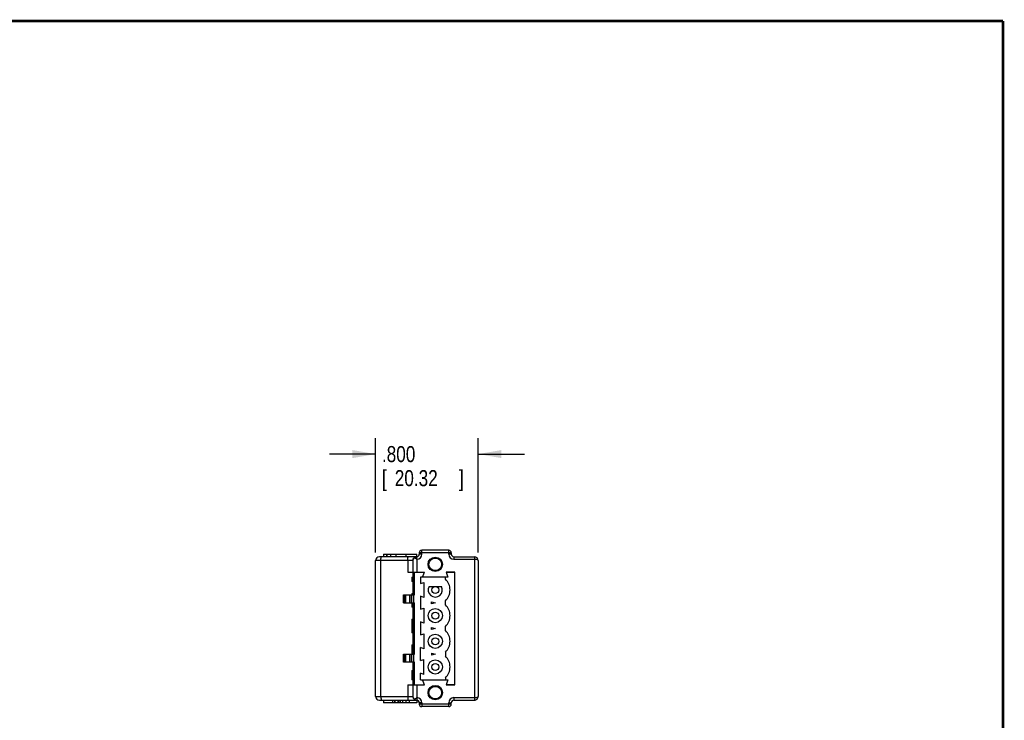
# Model space of a CAD drawing. Header units: inches. Extents: x 0.2 to 16.8, y 0.1 to 10.8.
# Tile 16 of 16: x 9.1 to 16.8, y 5.3 to 10.8. Entities that reach past the tile are written whole.
import ezdxf

# ---------------------------------------------------------------- set-up
doc = ezdxf.new("R2010")
doc.units = ezdxf.units.IN
doc.header["$LTSCALE"] = 0.935
doc.header["$MEASUREMENT"] = 0
doc.layers.get('0').update_dxf_attribs({"linetype": 'CONTINUOUS'})
doc.layers.add('DIMENSIONS', color=7, linetype='CONTINUOUS')
doc.styles.get("Standard").update_dxf_attribs({"font": 'txt', "width": 0.8})
doc.dimstyles.new('DIMSTYLE_1', dxfattribs={"dimtxt": 0.125, "dimasz": 0.18, "dimexe": 0.18, "dimexo": 0.0625, "dimgap": 0.09, "dimtad": 0, "dimtih": 1, "dimtoh": 1, "dimdec": 3, "dimzin": 4, "dimdsep": 46, "dimtxsty": 'STANDARD', "dimblk": '_FILLED', "dimblk1": '_FILLED', "dimblk2": '_FILLED', "dimcen": 0.09, "dimadec": 0, "dimazin": 0, "dimtp": 0.01, "dimtm": 0.01, "dimtfac": 1, "dimtdec": 3, "dimtofl": 0, "dimtmove": 0, "dimatfit": 3, "dimldrblk": '_FILLED', "dimfxl": 1, "dimtolj": 1, "dimtzin": 4, "dimarcsym": 0})

# ---------------------------------------------------------------- blocks, each defined once
blk = doc.blocks.new('_FILLED')
at = {"color": 0, "linetype": 'BYBLOCK'}
blk.add_solid([(0, 0), (-1, 0.174), (-1, -0.174)], dxfattribs=at)
blk = doc.blocks.new('*D0')
at = {"layer": 'DIMENSIONS', "color": 2, "linetype": 'CONTINUOUS'}
for p, q in [((11.8623, 6.616), (11.8623, 7.5085)), ((12.6623, 6.616), (12.6623, 7.5085)), ((11.8623, 7.3835), (11.5023, 7.3835)), ((12.6623, 7.3835), (13.0223, 7.3835))]:
    blk.add_line(p, q, dxfattribs=at)
at = {"layer": 'DIMENSIONS', "color": 2, "linetype": 'CONTINUOUS', "xscale": 0.18, "yscale": 0.18, "zscale": 0.18}
blk.add_blockref('_FILLED', (11.8623, 7.3835), dxfattribs=at)
at = {"layer": 'DIMENSIONS', "color": 2, "linetype": 'CONTINUOUS', "xscale": 0.18, "yscale": 0.18, "zscale": 0.18, "rotation": 180}
blk.add_blockref('_FILLED', (12.6623, 7.3835), dxfattribs=at)
at = {"layer": 'DIMENSIONS', "color": 2, "linetype": 'CONTINUOUS', "width": 0.8}
for s, p in [('.800', (11.9117, 7.321)), ('[', (11.9117, 7.1335)), ('20.32', (12.0117, 7.1335)), (']', (12.5117, 7.1335))]:
    blk.add_text(s, height=0.125, dxfattribs=at).set_placement(p)

msp = doc.modelspace()

# ---------------------------------------------------------------- linework, layer by layer
at = {"color": 7, "linetype": 'CONTINUOUS'}
for p, q in [((11.9237, 6.6035), (11.9237, 6.5835)), ((11.9237, 6.6035), (12.183, 6.6035)), ((11.9242, 6.6035), (11.9242, 6.5835)), ((11.9506, 6.5835), (11.9506, 6.6035)), ((11.9534, 6.5835), (11.9534, 6.6035)), ((12.0236, 6.5835), (12.0236, 6.6035)), ((12.1009, 6.5835), (12.1009, 6.6035)), ((12.183, 6.5835), (12.183, 6.6035)), ((12.2023, 6.6135), (12.2023, 6.6035)), ((12.4523, 6.6135), (12.2023, 6.6135)), ((12.2223, 6.6035), (12.2023, 6.6035)), ((12.2223, 6.6035), (12.2223, 6.6335)), ((12.4323, 6.6335), (12.2223, 6.6335)), ((12.4323, 6.6035), (12.4323, 6.6335)), ((12.4523, 6.6035), (12.4323, 6.6035)), ((12.4523, 6.6135), (12.4523, 6.6035)), ((11.8623, 5.4954), (11.8623, 6.5535)), ((12.1528, 6.5535), (11.8623, 6.5535)), ((12.1823, 6.5835), (11.8923, 6.5835)), ((11.9036, 5.4954), (11.9036, 6.5535)), ((12.1122, 6.5535), (12.1122, 6.464)), ((12.1535, 6.5535), (12.1535, 6.464)), ((12.1823, 6.5645), (12.1823, 6.5835)), ((12.1835, 6.5635), (12.1835, 6.464)), ((12.4723, 6.5835), (12.4723, 6.5635)), ((12.4723, 6.5835), (12.6323, 6.5835)), ((12.4723, 6.5635), (12.6323, 6.5635)), ((12.6323, 6.5635), (12.6323, 5.4854)), ((12.6623, 6.5535), (12.6623, 5.4954)), ((12.1122, 6.464), (12.2427, 6.464)), ((12.1535, 6.4638), (12.1535, 6.2874)), ((12.1535, 6.4638), (12.2427, 6.4638)), ((12.1653, 6.2874), (12.1653, 6.4638)), ((12.2283, 6.4244), (12.2427, 6.4638)), ((12.4108, 6.464), (12.4803, 6.464)), ((12.4108, 6.4638), (12.4252, 6.4244)), ((12.4803, 6.4638), (12.4108, 6.4638)), ((12.4803, 5.5851), (12.4803, 6.464)), ((12.1437, 6.4244), (12.1437, 6.3914)), ((12.1437, 6.4244), (12.1535, 6.4244)), ((12.1535, 6.3914), (12.1437, 6.3914)), ((12.2126, 6.4244), (12.2126, 6.3738)), ((12.4252, 6.4244), (12.2126, 6.4244)), ((12.2126, 6.3738), (12.2394, 6.3831)), ((12.2394, 6.3831), (12.2394, 6.2658)), ((12.4061, 6.4079), (12.4061, 6.4244)), ((12.1437, 6.2969), (12.1437, 6.2874)), ((12.1437, 6.2969), (12.1535, 6.2969)), ((12.2796, 6.352), (12.3751, 6.352)), ((12.0787, 6.2874), (12.0787, 6.2244)), ((12.0787, 6.2874), (12.1653, 6.2874)), ((12.0787, 6.2244), (12.1653, 6.2244)), ((12.0802, 6.2244), (12.0802, 6.2874)), ((12.0906, 6.2874), (12.0906, 6.2244)), ((12.0981, 6.2244), (12.0981, 6.2874)), ((12.1262, 6.2874), (12.1262, 6.2244)), ((12.1429, 6.2244), (12.1429, 6.2874)), ((12.1437, 6.2244), (12.1437, 6.1914)), ((12.1535, 6.2244), (12.1535, 5.8244)), ((12.1543, 6.2874), (12.1543, 6.2244)), ((12.1581, 6.2874), (12.1581, 6.2244)), ((12.16, 6.2244), (12.16, 6.2874)), ((12.1653, 5.8244), (12.1653, 6.2244)), ((12.2126, 6.275), (12.2126, 6.1738)), ((12.2394, 6.2658), (12.2126, 6.275)), ((12.2978, 6.2165), (12.2978, 6.2323)), ((12.2978, 6.2323), (12.3273, 6.2244)), ((12.3273, 6.2244), (12.2978, 6.2165)), ((12.4061, 6.2079), (12.4061, 6.2409)), ((12.1535, 6.1914), (12.1437, 6.1914)), ((12.2126, 6.1738), (12.2394, 6.1831)), ((12.2394, 6.1831), (12.2394, 6.0658)), ((12.1437, 6.0969), (12.1437, 5.9914)), ((12.1437, 6.0969), (12.1535, 6.0969)), ((12.2126, 6.075), (12.2126, 5.9738)), ((12.2394, 6.0658), (12.2126, 6.075)), ((12.1535, 5.9914), (12.1437, 5.9914)), ((12.2126, 5.9738), (12.2394, 5.9831)), ((12.2394, 5.9831), (12.2394, 5.8658)), ((12.2978, 6.0165), (12.2978, 6.0323)), ((12.2978, 6.0323), (12.3273, 6.0244)), ((12.3273, 6.0244), (12.2978, 6.0165)), ((12.4061, 6.0079), (12.4061, 6.0409)), ((12.1437, 5.8969), (12.1437, 5.8244)), ((12.1437, 5.8969), (12.1535, 5.8969)), ((12.2394, 5.8658), (12.2126, 5.875)), ((12.2126, 5.7738), (12.2126, 5.875)), ((12.2978, 5.8323), (12.3273, 5.8244)), ((12.2978, 5.8323), (12.2978, 5.8165)), ((12.4061, 5.8409), (12.4061, 5.8079)), ((12.0787, 5.8244), (12.1653, 5.8244)), ((12.0787, 5.8244), (12.0787, 5.7614)), ((12.1653, 5.7614), (12.0787, 5.7614)), ((12.0802, 5.7614), (12.0802, 5.8244)), ((12.0906, 5.8244), (12.0906, 5.7614)), ((12.0981, 5.7614), (12.0981, 5.8244)), ((12.1262, 5.8244), (12.1262, 5.7614)), ((12.1429, 5.7614), (12.1429, 5.8244)), ((12.1535, 5.7614), (12.1535, 5.5851)), ((12.1543, 5.8244), (12.1543, 5.7614)), ((12.1581, 5.8244), (12.1581, 5.7614)), ((12.16, 5.7614), (12.16, 5.8244)), ((12.1653, 5.5851), (12.1653, 5.7614)), ((12.2126, 5.7738), (12.2394, 5.7831)), ((12.2394, 5.6658), (12.2394, 5.7831)), ((12.3273, 5.8244), (12.2978, 5.8165)), ((12.1437, 5.6969), (12.1535, 5.6969)), ((12.1437, 5.6969), (12.1437, 5.6244)), ((12.1535, 5.6244), (12.1437, 5.6244)), ((12.2394, 5.6658), (12.2126, 5.675)), ((12.2126, 5.6244), (12.2126, 5.675)), ((12.2126, 5.6244), (12.4252, 5.6244)), ((12.2427, 5.5851), (12.2283, 5.6244)), ((12.4061, 5.6409), (12.4061, 5.6244)), ((12.4252, 5.6244), (12.4108, 5.5851)), ((12.1122, 5.5849), (12.153, 5.5849)), ((12.1122, 5.5849), (12.1122, 5.4954)), ((12.1535, 5.5851), (12.2427, 5.5851)), ((12.1535, 5.5849), (12.2427, 5.5849)), ((12.1535, 5.5849), (12.1535, 5.4954)), ((12.1835, 5.5849), (12.1835, 5.4854)), ((12.4108, 5.5851), (12.4803, 5.5851)), ((12.4803, 5.5849), (12.4108, 5.5849)), ((11.8623, 5.4954), (12.1528, 5.4954)), ((11.8923, 5.4654), (12.1823, 5.4654)), ((11.9233, 5.4654), (11.9233, 5.4454)), ((11.9248, 5.4654), (11.9248, 5.4454)), ((11.9939, 5.4654), (11.9939, 5.4454)), ((12.0099, 5.4654), (12.0099, 5.4454)), ((12.0113, 5.4654), (12.0113, 5.4454)), ((12.0348, 5.4654), (12.0348, 5.4454)), ((12.0405, 5.4654), (12.0405, 5.4454)), ((12.0538, 5.4654), (12.0538, 5.4454)), ((12.0722, 5.4654), (12.0722, 5.4454)), ((12.0977, 5.4654), (12.0977, 5.4454)), ((12.1228, 5.4654), (12.1228, 5.4454)), ((12.1823, 5.4844), (12.1823, 5.4654)), ((12.1826, 5.4654), (12.1826, 5.4454)), ((12.4723, 5.4854), (12.6323, 5.4854)), ((12.4723, 5.4854), (12.4723, 5.4654)), ((12.4723, 5.4654), (12.6323, 5.4654)), ((11.9244, 5.4454), (11.9233, 5.4454)), ((12.1826, 5.4454), (11.9248, 5.4454)), ((12.2223, 5.4454), (12.2023, 5.4454)), ((12.2023, 5.4454), (12.2023, 5.4354)), ((12.4523, 5.4354), (12.2023, 5.4354)), ((12.2223, 5.4454), (12.2223, 5.4154)), ((12.4323, 5.4154), (12.2223, 5.4154)), ((12.4323, 5.4454), (12.4523, 5.4454)), ((12.4323, 5.4154), (12.4323, 5.4454)), ((12.4523, 5.4354), (12.4523, 5.4454))]:
    msp.add_line(p, q, dxfattribs=at)
at = {"color": 7, "linetype": 'CONTINUOUS', "const_width": 0.02}
for points in [[(16.75, 10.7586), (0.25, 10.7586)], [(16.75, 0.2586), (16.75, 10.7586)]]:
    msp.add_lwpolyline(points, dxfattribs=at)
at = {"color": 7, "linetype": 'CONTINUOUS'}
for centre, radius in [((12.3273, 6.5244), 0.0563), ((12.3273, 6.5244), 0.0492), ((12.3273, 6.3244), 0.0276), ((12.3273, 6.1244), 0.0551), ((12.3273, 6.1244), 0.0276), ((12.3273, 5.9244), 0.0551), ((12.3273, 5.9244), 0.0276), ((12.3273, 5.7244), 0.0551), ((12.3273, 5.7244), 0.0276), ((12.3273, 5.5244), 0.0563), ((12.3273, 5.5244), 0.0492)]:
    msp.add_circle(centre, radius, dxfattribs=at)
for centre, radius, start, end in [((12.1823, 6.6035), 0.02, 270, 360), ((12.1823, 6.6035), 0.04, 271.75975, 360), ((12.2223, 6.6135), 0.02, 90, 180), ((12.4323, 6.6135), 0.02, 0, 90), ((12.4723, 6.6035), 0.04, 180, 270), ((12.4723, 6.6035), 0.02, 180, 270), ((11.8923, 6.5535), 0.03, 90, 180), ((12.1835, 6.5535), 0.03, 91.40772, 180), ((12.6323, 6.5535), 0.03, 0, 89.9923), ((12.3273, 6.3244), 0.1148, 313.32268, 46.67732), ((12.3273, 6.3244), 0.0551, 150, 30), ((12.3273, 6.1244), 0.1148, 313.32268, 46.67732), ((12.3273, 5.9244), 0.1148, 313.32268, 46.67732), ((12.3273, 5.7244), 0.1148, 313.32268, 46.67732), ((11.8923, 5.4954), 0.03, 180, 270), ((12.1835, 5.4954), 0.03, 180, 268.59228), ((12.1823, 5.4454), 0.02, 0, 90), ((12.1823, 5.4454), 0.04, 0, 88.24025), ((12.4723, 5.4454), 0.04, 90, 180), ((12.4723, 5.4454), 0.02, 90, 180), ((12.6323, 5.4954), 0.03, 269.99132, 360), ((12.2223, 5.4354), 0.02, 180, 270), ((12.4323, 5.4354), 0.02, 270, 360)]:
    msp.add_arc(centre, radius, start, end, dxfattribs=at)
for points, knots in [([(11.9269, 6.5835), (11.9269, 6.5857), (11.9269, 6.5902), (11.9269, 6.5968), (11.9269, 6.6013), (11.9269, 6.6035)], [0, 0, 0, 0, 0.333333, 0.666667, 1, 1, 1, 1]), ([(11.9819, 6.5835), (11.9819, 6.5857), (11.9818, 6.5902), (11.9818, 6.5968), (11.9819, 6.6013), (11.9819, 6.6035)], [0, 0, 0, 0, 0.333334, 0.666666, 1, 1, 1, 1]), ([(11.9036, 6.5535), (11.9036, 6.5551), (11.9037, 6.5581), (11.9038, 6.5627), (11.9041, 6.567), (11.9046, 6.571), (11.9051, 6.5745), (11.9057, 6.5776), (11.9063, 6.58), (11.9071, 6.5819), (11.9078, 6.5831), (11.9085, 6.5835), (11.9088, 6.5835)], [0, 0, 0, 0, 0.150569, 0.297545, 0.437431, 0.566924, 0.683018, 0.783105, 0.86512, 0.927786, 0.971297, 1, 1, 1, 1]), ([(12.1122, 6.5535), (12.1122, 6.5551), (12.1122, 6.5581), (12.1124, 6.5627), (12.1127, 6.567), (12.1132, 6.571), (12.1137, 6.5745), (12.1143, 6.5776), (12.1149, 6.58), (12.1157, 6.5819), (12.1164, 6.5831), (12.1171, 6.5835), (12.1174, 6.5835)], [0, 0, 0, 0, 0.150569, 0.297545, 0.437431, 0.566924, 0.683018, 0.783105, 0.86512, 0.927786, 0.971297, 1, 1, 1, 1]), ([(12.1528, 6.5535), (12.1528, 6.5551), (12.153, 6.5582), (12.1541, 6.5628), (12.1559, 6.5672), (12.1583, 6.5712), (12.1613, 6.5748), (12.1637, 6.5768), (12.1649, 6.5778)], [0, 0, 0, 0, 0.167282, 0.33444, 0.501364, 0.667964, 0.834183, 1, 1, 1, 1]), ([(12.1535, 6.5535), (12.1535, 6.5535), (12.1534, 6.5535), (12.1531, 6.5535), (12.1529, 6.5535), (12.1528, 6.5535)], [0, 0, 0, 0, 0.111757, 0.445489, 1, 1, 1, 1]), ([(12.1654, 6.5781), (12.1665, 6.5789), (12.169, 6.5804), (12.1731, 6.5821), (12.177, 6.5831), (12.1794, 6.5834), (12.1803, 6.5834)], [0, 0, 0, 0, 0.254792, 0.545976, 0.836739, 1, 1, 1, 1]), ([(12.1657, 6.5776), (12.1669, 6.5768), (12.1694, 6.5749), (12.1734, 6.5717), (12.1777, 6.5682), (12.1807, 6.5658), (12.1823, 6.5645)], [0, 0, 0, 0, 0.207109, 0.447982, 0.715179, 1, 1, 1, 1]), ([(12.1823, 6.5645), (12.1824, 6.5644), (12.1827, 6.5642), (12.1831, 6.5638), (12.1834, 6.5636), (12.1835, 6.5635)], [0, 0, 0, 0, 0.335726, 0.669067, 1, 1, 1, 1]), ([(12.6323, 6.5835), (12.6324, 6.5835), (12.6322, 6.5828), (12.6324, 6.5822), (12.6323, 6.5806), (12.6323, 6.5787), (12.6323, 6.5762), (12.6323, 6.5734), (12.6323, 6.5703), (12.6323, 6.5669), (12.6323, 6.5646), (12.6323, 6.5635)], [0, 0, 0, 0, 0.015181, 0.060268, 0.133904, 0.233865, 0.35712, 0.499921, 0.657922, 0.826321, 1, 1, 1, 1]), ([(12.6623, 6.5535), (12.6623, 6.5541), (12.662, 6.5553), (12.6606, 6.5569), (12.6586, 6.5584), (12.6559, 6.5598), (12.6526, 6.5609), (12.6488, 6.5619), (12.6447, 6.5626), (12.6405, 6.5632), (12.6363, 6.5634), (12.6336, 6.5635), (12.6323, 6.5635)], [0, 0, 0, 0, 0.051521, 0.111883, 0.186833, 0.277198, 0.381661, 0.498199, 0.624837, 0.756821, 0.884944, 1, 1, 1, 1]), ([(11.9036, 5.4954), (11.9036, 5.4938), (11.9037, 5.4907), (11.9038, 5.4862), (11.9041, 5.4819), (11.9046, 5.4779), (11.9051, 5.4743), (11.9057, 5.4713), (11.9063, 5.4688), (11.9071, 5.467), (11.9078, 5.4658), (11.9085, 5.4654), (11.9088, 5.4654)], [0, 0, 0, 0, 0.150569, 0.297545, 0.437431, 0.566924, 0.683018, 0.783105, 0.86512, 0.927786, 0.971297, 1, 1, 1, 1]), ([(12.1122, 5.4954), (12.1122, 5.4938), (12.1122, 5.4907), (12.1124, 5.4862), (12.1127, 5.4819), (12.1132, 5.4779), (12.1137, 5.4743), (12.1143, 5.4713), (12.1149, 5.4688), (12.1157, 5.467), (12.1164, 5.4658), (12.1171, 5.4654), (12.1174, 5.4654)], [0, 0, 0, 0, 0.150569, 0.297545, 0.437431, 0.566924, 0.683018, 0.783105, 0.86512, 0.927786, 0.971297, 1, 1, 1, 1]), ([(12.1528, 5.4954), (12.1528, 5.4938), (12.153, 5.4907), (12.1541, 5.4861), (12.1559, 5.4817), (12.1583, 5.4777), (12.1613, 5.4741), (12.1637, 5.472), (12.1649, 5.4711)], [0, 0, 0, 0, 0.167282, 0.33444, 0.501364, 0.667964, 0.834183, 1, 1, 1, 1]), ([(12.1528, 5.4954), (12.1529, 5.4954), (12.1531, 5.4954), (12.1534, 5.4954), (12.1535, 5.4954), (12.1535, 5.4954)], [0, 0, 0, 0, 0.554504, 0.888243, 1, 1, 1, 1]), ([(12.1654, 5.4708), (12.1665, 5.47), (12.169, 5.4685), (12.1731, 5.4667), (12.177, 5.4658), (12.1794, 5.4655), (12.1803, 5.4655)], [0, 0, 0, 0, 0.254792, 0.545977, 0.836742, 1, 1, 1, 1]), ([(12.1823, 5.4844), (12.1807, 5.4831), (12.1777, 5.4806), (12.1734, 5.4771), (12.1694, 5.474), (12.1669, 5.4721), (12.1657, 5.4712)], [0, 0, 0, 0, 0.284821, 0.552018, 0.792891, 1, 1, 1, 1]), ([(12.1835, 5.4854), (12.1834, 5.4853), (12.1831, 5.485), (12.1827, 5.4847), (12.1824, 5.4845), (12.1823, 5.4844)], [0, 0, 0, 0, 0.330933, 0.664274, 1, 1, 1, 1]), ([(12.6323, 5.4854), (12.6338, 5.4854), (12.6368, 5.4855), (12.6413, 5.4858), (12.6455, 5.4864), (12.6495, 5.4871), (12.6531, 5.4881), (12.6562, 5.4893), (12.6588, 5.4906), (12.6607, 5.492), (12.662, 5.4936), (12.6623, 5.4948), (12.6623, 5.4954)], [0, 0, 0, 0, 0.136208, 0.270229, 0.399467, 0.521408, 0.633568, 0.733759, 0.820117, 0.891933, 0.950011, 1, 1, 1, 1]), ([(12.6323, 5.4854), (12.6323, 5.4842), (12.6323, 5.4819), (12.6323, 5.4786), (12.6323, 5.4755), (12.6323, 5.4727), (12.6323, 5.4702), (12.6323, 5.4682), (12.6323, 5.4668), (12.6323, 5.4659), (12.6323, 5.4655), (12.6323, 5.4654)], [0, 0, 0, 0, 0.173588, 0.341918, 0.499884, 0.642684, 0.76597, 0.865981, 0.939672, 0.984802, 1, 1, 1, 1])]:
    msp.add_open_spline(points, degree=3, knots=knots, dxfattribs=at)
for points in [[(12.1649, 6.5778), (12.1651, 6.5779), (12.1653, 6.578), (12.1654, 6.5781)], [(12.182, 6.5835), (12.1821, 6.5835), (12.1822, 6.5835), (12.1823, 6.5835)], [(12.1649, 5.4711), (12.1651, 5.471), (12.1653, 5.4709), (12.1654, 5.4708)], [(12.182, 5.4654), (12.1821, 5.4654), (12.1822, 5.4654), (12.1823, 5.4654)]]:
    msp.add_open_spline(points, degree=3, dxfattribs=at)

# ---------------------------------------------------------------- dimensions: what is measured, and where the dimension line sits
at = {"layer": 'DIMENSIONS', "color": 2, "linetype": 'CONTINUOUS'}
dim = msp.add_linear_dim(base=(12.6623, 7.3835), p1=(11.8623, 6.616), p2=(12.6623, 6.616), dimstyle='DIMSTYLE_1', dxfattribs=at)
dim.commit()
dim.dimension.update_dxf_attribs({"geometry": '*D0', "text_midpoint": (12.2617, 7.2897), "dimtype": 160})

doc.saveas('drawing.dxf')
